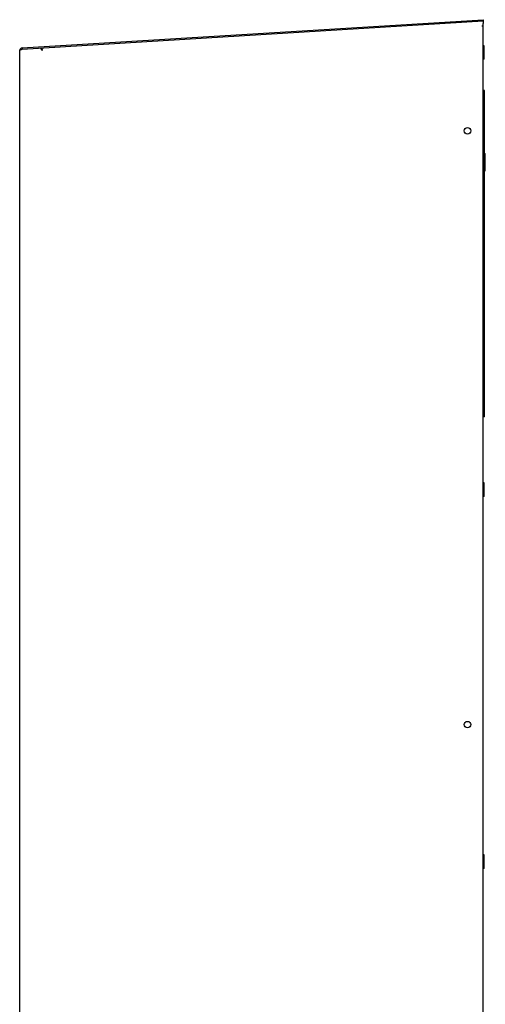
# Model space of a CAD drawing. Header units: inches. Extents: x 0 to 170, y 0 to 110.
# Tile 8 of 12: x 74 to 88, y 55 to 85. Entities that reach past the tile are written whole.
import ezdxf

# ---------------------------------------------------------------- set-up
doc = ezdxf.new("R2010")
doc.units = ezdxf.units.IN
doc.header["$LTSCALE"] = 9.35
doc.header["$MEASUREMENT"] = 0
doc.layers.get('0').update_dxf_attribs({"linetype": 'CONTINUOUS'})

msp = doc.modelspace()

# ---------------------------------------------------------------- linework, layer by layer
at = {"color": 7, "linetype": 'Continuous'}
for p, q in [((74.1434, 83.8501), (88.0459, 84.7004)), ((74.1458, 83.8108), (88.0483, 84.6611)), ((88.0459, 84.7004), (88.0483, 84.6611)), ((88.0459, 84.5261), (88.0065, 84.5033)), ((88.0459, 84.5033), (88.0065, 84.5033)), ((88.0451, 84.6215), (88.0459, 84.5821)), ((88.0459, 23.8291), (88.0459, 84.5821)), ((74.0695, 23.7504), (74.0695, 83.7715)), ((74.1279, 83.8041), (74.1482, 83.8106)), ((74.1434, 83.8501), (74.1458, 83.8108)), ((74.6923, 83.8439), (74.7425, 83.7681)), ((74.7377, 83.8467), (74.7425, 83.7681)), ((88.0774, 83.9158), (88.0459, 83.9158)), ((88.0774, 83.5063), (88.0774, 83.9158)), ((88.0774, 83.711), (88.0459, 83.711)), ((88.0774, 83.5063), (88.0459, 83.5063)), ((88.0852, 82.5666), (88.0459, 82.5666)), ((88.0852, 72.7241), (88.0852, 82.5666)), ((88.0852, 82.0942), (88.0459, 82.0942)), ((88.0852, 80.665), (88.1089, 80.665)), ((88.1089, 80.1375), (88.1089, 80.665)), ((88.0852, 80.1375), (88.1089, 80.1375)), ((88.0459, 77.7812), (88.0656, 77.7831)), ((88.0656, 77.7831), (88.0656, 77.5075)), ((88.0656, 77.7831), (88.0695, 77.7831)), ((88.0695, 77.5075), (88.0695, 77.7831)), ((88.0459, 77.5095), (88.0656, 77.5075)), ((88.0656, 77.5075), (88.0695, 77.5075)), ((88.0852, 73.1965), (88.0459, 73.1965)), ((88.0852, 72.7241), (88.0459, 72.7241)), ((88.0774, 70.7268), (88.0459, 70.7268)), ((88.0774, 70.3173), (88.0774, 70.7268)), ((88.0774, 70.5221), (88.0459, 70.5221)), ((88.0774, 70.3173), (88.0459, 70.3173)), ((88.0774, 59.5063), (88.0459, 59.5063)), ((88.0774, 59.0969), (88.0774, 59.5063)), ((88.0774, 59.3016), (88.0459, 59.3016)), ((88.0774, 59.0969), (88.0459, 59.0969))]:
    msp.add_line(p, q, dxfattribs=at)
for points in [[(88.0458, 84.6609), (88.0452, 84.6581), (88.0449, 84.6502), (88.0449, 84.6376), (88.0451, 84.6215)], [(74.0695, 83.7715), (74.0722, 83.778), (74.08, 83.7845), (74.0925, 83.7911), (74.1089, 83.7976), (74.1279, 83.8041)]]:
    msp.add_lwpolyline(points, dxfattribs=at)
for centre in [(87.5734, 81.3488), (87.5734, 63.4354)]:
    msp.add_circle(centre, 0.0984, dxfattribs=at)
for radius, end in [(0.0787, 180), (0.0394, 107.91769)]:
    msp.add_arc((74.1482, 83.7715), radius, 93.5, end, dxfattribs=at)

doc.saveas('drawing.dxf')
